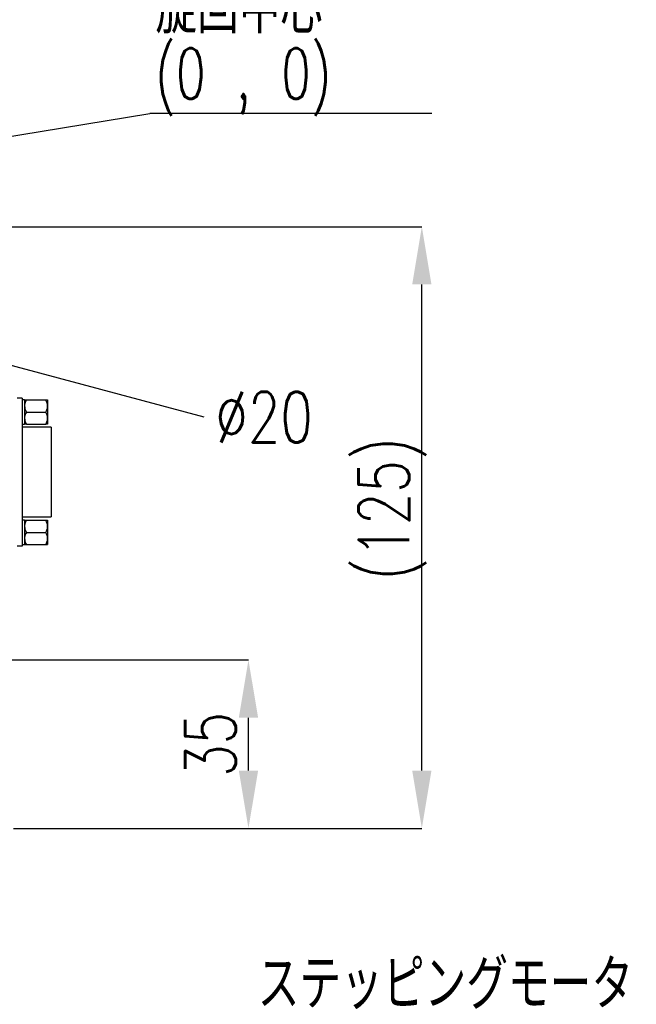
# Model space of a CAD drawing. Header units: millimetres. Extents: x 0 to 376, y -2 to 209.
# Tile 15 of 31: x 147 to 190, y 69 to 137. Entities that reach past the tile are written whole.
import ezdxf

# ---------------------------------------------------------------- set-up
doc = ezdxf.new("R2010")
doc.units = ezdxf.units.MM
doc.layers.add('SLD-0', color=7, linetype='Continuous')
doc.styles.add('SLDTEXTSTYLE1', font='TXT', dxfattribs={"width": 0.75, "bigfont": 'bigfont'})
doc.styles.add('SLDTEXTSTYLE15', font='TXT', dxfattribs={"width": 0.678571, "bigfont": 'bigfont'})
doc.styles.get("Standard").update_dxf_attribs({"font": 'arial.ttf'})
doc.dimstyles.new('SLDDIMSTYLE0', dxfattribs={"dimtxt": 3.5, "dimasz": 4, "dimexe": 0, "dimexo": 0.0625, "dimgap": 0.875, "dimtad": 1, "dimlfac": 3, "dimrnd": 1e-09, "dimzin": 12, "dimdsep": 46, "dimtxsty": 'SLDTEXTSTYLE1', "dimsah": 1, "dimcen": 0.09, "dimadec": 0, "dimazin": 3, "dimtfac": 1, "dimtofl": 0, "dimtmove": 0, "dimatfit": 3, "dimfxl": 1, "dimfrac": 2, "dimtolj": 1, "dimtzin": 12, "dimarcsym": 0})
doc.dimstyles.new('SLDDIMSTYLE3', dxfattribs={"dimtxt": 3.5, "dimasz": 4, "dimexe": 0, "dimexo": 0.0625, "dimgap": 0.875, "dimtad": 1, "dimlfac": 3, "dimrnd": 1e-09, "dimzin": 12, "dimdsep": 46, "dimtxsty": 'SLDTEXTSTYLE1', "dimsah": 1, "dimcen": 0.09, "dimadec": 0, "dimazin": 3, "dimtfac": 1, "dimtmove": 0, "dimatfit": 0, "dimfxl": 1, "dimfrac": 2, "dimtolj": 1, "dimtzin": 12, "dimarcsym": 0})
doc.dimstyles.new('SLDDIMSTYLE5', dxfattribs={"dimtxt": 3.5, "dimasz": 4, "dimexe": 0, "dimexo": 0.0625, "dimgap": 0.875, "dimtad": 0, "dimtih": 1, "dimtoh": 1, "dimlfac": 3, "dimrnd": 1e-09, "dimzin": 12, "dimdsep": 46, "dimtxsty": 'SLDTEXTSTYLE1', "dimblk1": 'NONE', "dimsah": 1, "dimcen": 0, "dimadec": 0, "dimazin": 3, "dimtfac": 1, "dimtmove": 0, "dimatfit": 3, "dimldrblk": 'NONE', "dimfxl": 1, "dimfrac": 2, "dimtolj": 1, "dimtzin": 12, "dimarcsym": 0})
doc.dimstyles.new('SLDDIMSTYLE6', dxfattribs={"dimtxt": 0.18, "dimasz": 4, "dimexe": 0, "dimexo": 0.0625, "dimgap": 0, "dimtad": 0, "dimtih": 1, "dimtoh": 1, "dimdec": 0, "dimrnd": 1e-09, "dimzin": 0, "dimdsep": 46, "dimtxsty": 'Standard', "dimsah": 1, "dimcen": 0.09, "dimadec": 0, "dimazin": 0, "dimtfac": 4, "dimtdec": 0, "dimtofl": 0, "dimtmove": 0, "dimatfit": 3, "dimfxl": 1, "dimfrac": 2, "dimtolj": 1, "dimtzin": 0, "dimarcsym": 0})

# ---------------------------------------------------------------- blocks, each defined once
blk = doc.blocks.new('*D62')
at = {"layer": 'Defpoints', "color": 0, "transparency": 16777216}
for p in [(140.49, 93.135), (163.123, 93.135), (146.79, 81.469)]:
    blk.add_point(p, dxfattribs=at)
at = {"layer": 'SLD-0', "color": 0, "lineweight": -2, "transparency": 16777216}
for p, q in [((140.552, 93.135), (163.123, 93.135)), ((163.123, 85.469), (163.123, 89.135)), ((146.852, 81.469), (163.123, 81.469))]:
    blk.add_line(p, q, dxfattribs=at)
at = {"layer": 'SLD-0', "color": 0, "transparency": 16777216}
for points in [[(162.456, 89.135), (163.79, 89.135), (163.123, 93.135)], [(162.456, 85.469), (163.79, 85.469), (163.123, 81.469)]]:
    blk.add_solid(points, dxfattribs=at)
at = {"layer": 'SLD-0', "color": 0, "transparency": 16777216, "insert": (158.748, 87.288), "char_height": 3.5, "attachment_point": 2, "rotation": 90, "style": 'SLDTEXTSTYLE1'}
blk.add_mtext('\\A1;35', dxfattribs=at)
blk = doc.blocks.new('*D64')
at = {"layer": 'Defpoints', "color": 0, "transparency": 16777216}
for p in [(142.49, 123.135), (175.123, 123.135), (146.79, 81.469)]:
    blk.add_point(p, dxfattribs=at)
at = {"layer": 'SLD-0', "color": 0, "lineweight": -2, "transparency": 16777216}
for p, q in [((142.552, 123.135), (175.123, 123.135)), ((175.123, 85.469), (175.123, 119.135)), ((146.852, 81.469), (175.123, 81.469))]:
    blk.add_line(p, q, dxfattribs=at)
at = {"layer": 'SLD-0', "color": 0, "transparency": 16777216}
for points in [[(174.456, 119.135), (175.79, 119.135), (175.123, 123.135)], [(174.456, 85.469), (175.79, 85.469), (175.123, 81.469)]]:
    blk.add_solid(points, dxfattribs=at)
at = {"layer": 'SLD-0', "color": 0, "transparency": 16777216, "insert": (170.748, 103.594), "char_height": 3.5, "attachment_point": 2, "rotation": 90, "style": 'SLDTEXTSTYLE1'}
blk.add_mtext('\\A1;(125)', dxfattribs=at)
blk = doc.blocks.new('*D69')
at = {"layer": 'Defpoints', "color": 0, "transparency": 16777216}
for p in [(107.603, 123.998), (114.043, 122.273)]:
    blk.add_point(p, dxfattribs=at)
at = {"layer": 'SLD-0', "color": 0, "lineweight": -2, "transparency": 16777216}
for p, q in [((107.603, 123.998), (114.043, 122.273)), ((160.049, 109.946), (117.907, 121.237))]:
    blk.add_line(p, q, dxfattribs=at)
at = {"layer": 'SLD-0', "color": 0, "transparency": 16777216}
blk.add_solid([(118.079, 121.881), (117.734, 120.594), (114.043, 122.273)], dxfattribs=at)
at = {"layer": 'SLD-0', "color": 0, "transparency": 16777216, "insert": (164.205, 109.946), "char_height": 3.5, "attachment_point": 5, "style": 'SLDTEXTSTYLE1'}
blk.add_mtext('\\A1;∅20', dxfattribs=at)
blk = doc.blocks.new('_None')
blk = doc.blocks.new('SW_NOTE_0_35')
at = {"layer": 'SLD-0', "color": 0}
blk.add_line((19.523, 0), (0, 0), dxfattribs=at)
at = {"layer": 'SLD-0', "color": 0, "char_height": 3.5, "attachment_point": 1}
for s, insert, style in [('旋回中心', (0.39, 9.054), 'SLDTEXTSTYLE1'), ('(0 , 0)', (0.39, 4.528), 'SLDTEXTSTYLE15')]:
    blk.add_mtext(s, dxfattribs=dict(at, insert=insert, style=style))
blk = doc.blocks.new('SW_NOTE_0_44')
at = {"layer": 'SLD-0', "color": 0}
blk.add_line((-69.202, 0), (0, 0), dxfattribs=at)
at = {"layer": 'SLD-0', "color": 0, "char_height": 3.5, "attachment_point": 1, "style": 'SLDTEXTSTYLE1'}
for s, insert in [('ステッピングモータ', (-69.662, 9.135)), ('PK525PA\u3000（オリエンタルモーター製）', (-69.662, 4.609))]:
    blk.add_mtext(s, dxfattribs=dict(at, insert=insert))

msp = doc.modelspace()

# ---------------------------------------------------------------- linework, layer by layer
at = {"color": 7, "linetype": 'Continuous', "lineweight": 25}
for p, q in [((147.4564, 111.2688), (147.1231, 111.2688)), ((147.4564, 111.2688), (147.4564, 110.6021)), ((147.6231, 111.1355), (147.4564, 111.1355)), ((147.6231, 111.1355), (147.6231, 109.4688)), ((147.6231, 111.1355), (147.6231, 110.7188)), ((147.7566, 111.1355), (149.0896, 111.1355)), ((149.2231, 111.1355), (149.2231, 110.7188)), ((147.4564, 110.6021), (147.4564, 101.6688)), ((147.6231, 110.7188), (147.6231, 109.8855)), ((149.2231, 110.7188), (149.2231, 109.8855)), ((147.6231, 109.8855), (147.6231, 109.4688)), ((147.7566, 110.3021), (149.0896, 110.3021)), ((149.2231, 109.8855), (149.2231, 109.4688)), ((147.4564, 109.4688), (147.6231, 109.4688)), ((149.4564, 109.2421), (147.4564, 109.2421)), ((147.7566, 109.4688), (149.0896, 109.4688)), ((149.4564, 109.2421), (149.4564, 108.2988)), ((149.4564, 108.2988), (149.4564, 103.9855)), ((149.4564, 103.9855), (149.4564, 103.0421)), ((147.4564, 103.0421), (149.4564, 103.0421)), ((147.6231, 102.8021), (147.4564, 102.8021)), ((147.6231, 102.8021), (147.6231, 101.1355)), ((147.6231, 102.8021), (147.6231, 102.3855)), ((147.6231, 102.3855), (147.6231, 101.5521)), ((147.7566, 102.8128), (149.0896, 102.8128)), ((147.7566, 102.8021), (149.0896, 102.8021)), ((149.2231, 102.8021), (149.2231, 102.3855)), ((149.2231, 102.3855), (149.2231, 101.5521)), ((147.4564, 101.6688), (147.4564, 101.0021)), ((147.7566, 101.9688), (149.0896, 101.9688)), ((147.4564, 101.0021), (147.1231, 101.0021)), ((147.4564, 101.1355), (147.6231, 101.1355)), ((147.6231, 101.5521), (147.6231, 101.1355)), ((147.7566, 101.1355), (149.0896, 101.1355)), ((147.7566, 101.1248), (149.0896, 101.1248)), ((149.2231, 101.5521), (149.2231, 101.1355))]:
    msp.add_line(p, q, dxfattribs=at)
for points, knots in [([(147.7566, 111.1355), (147.6973, 111.0197), (147.628, 110.8847), (147.6237, 110.7396), (147.6231, 110.7188)], [0, 0, 0, 0, 0.8568409, 1, 1, 1, 1]), ([(147.6231, 111.1355), (147.6337, 111.1355), (147.6517, 111.1355), (147.7261, 111.1355), (147.7566, 111.1355)], [0, 0, 0, 0, 0.58966952, 1, 1, 1, 1]), ([(149.2231, 110.7188), (149.2168, 110.7849), (149.2028, 110.9308), (149.1296, 111.0631), (149.0896, 111.1355)], [0, 0, 0, 0, 0.4527928, 1, 1, 1, 1]), ([(149.0896, 111.1355), (149.1201, 111.1355), (149.1945, 111.1355), (149.2125, 111.1355), (149.2231, 111.1355)], [0, 0, 0, 0, 0.41033048, 1, 1, 1, 1]), ([(147.6231, 110.7188), (147.6294, 110.6527), (147.6433, 110.5068), (147.7165, 110.3745), (147.7566, 110.3021)], [0, 0, 0, 0, 0.4527928, 1, 1, 1, 1]), ([(149.0896, 110.3021), (149.1489, 110.4179), (149.2181, 110.5529), (149.2225, 110.698), (149.2231, 110.7188)], [0, 0, 0, 0, 0.8568409, 1, 1, 1, 1]), ([(147.7566, 110.3021), (147.6973, 110.1864), (147.628, 110.0513), (147.6237, 109.9062), (147.6231, 109.8855)], [0, 0, 0, 0, 0.8568409, 1, 1, 1, 1]), ([(147.6231, 109.8855), (147.6294, 109.8194), (147.6433, 109.6735), (147.7165, 109.5412), (147.7566, 109.4688)], [0, 0, 0, 0, 0.4527928, 1, 1, 1, 1]), ([(149.2231, 109.8855), (149.2168, 109.9515), (149.2028, 110.0974), (149.1296, 110.2297), (149.0896, 110.3021)], [0, 0, 0, 0, 0.4527928, 1, 1, 1, 1]), ([(149.0896, 109.4688), (149.1489, 109.5845), (149.2181, 109.7196), (149.2225, 109.8647), (149.2231, 109.8855)], [0, 0, 0, 0, 0.8568409, 1, 1, 1, 1]), ([(147.7566, 109.4688), (147.7261, 109.4688), (147.6517, 109.4688), (147.6337, 109.4688), (147.6231, 109.4688)], [0, 0, 0, 0, 0.4103305, 1, 1, 1, 1]), ([(149.2231, 109.4688), (149.2125, 109.4688), (149.1945, 109.4688), (149.1201, 109.4688), (149.0896, 109.4688)], [0, 0, 0, 0, 0.5896695, 1, 1, 1, 1]), ([(147.6231, 102.8019), (147.6337, 102.8042), (147.6517, 102.808), (147.7261, 102.8114), (147.7566, 102.8128)], [0, 0, 0, 0, 0.5896695, 1, 1, 1, 1]), ([(147.7566, 102.8021), (147.6973, 102.6864), (147.628, 102.5513), (147.6237, 102.4062), (147.6231, 102.3855)], [0, 0, 0, 0, 0.8568409, 1, 1, 1, 1]), ([(147.6231, 102.8021), (147.6337, 102.8021), (147.6517, 102.8021), (147.7261, 102.8021), (147.7566, 102.8021)], [0, 0, 0, 0, 0.58966952, 1, 1, 1, 1]), ([(147.6231, 102.3855), (147.6294, 102.3194), (147.6433, 102.1735), (147.7165, 102.0412), (147.7566, 101.9688)], [0, 0, 0, 0, 0.4527928, 1, 1, 1, 1]), ([(149.0896, 102.8128), (149.1201, 102.8114), (149.1945, 102.808), (149.2125, 102.8042), (149.2231, 102.8019)], [0, 0, 0, 0, 0.4103305, 1, 1, 1, 1]), ([(149.2231, 102.3855), (149.2168, 102.4515), (149.2028, 102.5974), (149.1296, 102.7297), (149.0896, 102.8021)], [0, 0, 0, 0, 0.4527928, 1, 1, 1, 1]), ([(149.0896, 102.8021), (149.1201, 102.8021), (149.1945, 102.8021), (149.2125, 102.8021), (149.2231, 102.8021)], [0, 0, 0, 0, 0.41033048, 1, 1, 1, 1]), ([(149.0896, 101.9688), (149.1489, 102.0845), (149.2181, 102.2196), (149.2225, 102.3647), (149.2231, 102.3855)], [0, 0, 0, 0, 0.8568409, 1, 1, 1, 1]), ([(147.7566, 101.9688), (147.6973, 101.8531), (147.628, 101.718), (147.6237, 101.5729), (147.6231, 101.5521)], [0, 0, 0, 0, 0.8568409, 1, 1, 1, 1]), ([(149.2231, 101.5521), (149.2168, 101.6182), (149.2028, 101.7641), (149.1296, 101.8964), (149.0896, 101.9688)], [0, 0, 0, 0, 0.4527928, 1, 1, 1, 1]), ([(147.6231, 101.5521), (147.6294, 101.4861), (147.6433, 101.3402), (147.7165, 101.2079), (147.7566, 101.1355)], [0, 0, 0, 0, 0.4527928, 1, 1, 1, 1]), ([(147.6231, 101.1357), (147.6233, 101.1353), (147.6257, 101.1323), (147.6742, 101.1285), (147.742, 101.1254), (147.7566, 101.1248)], [0, 0, 0, 0, 0.0874924, 0.8033336, 1, 1, 1, 1]), ([(147.7566, 101.1355), (147.7261, 101.1355), (147.6517, 101.1355), (147.6337, 101.1355), (147.6231, 101.1355)], [0, 0, 0, 0, 0.4103305, 1, 1, 1, 1]), ([(149.0896, 101.1355), (149.1489, 101.2512), (149.2181, 101.3863), (149.2225, 101.5314), (149.2231, 101.5521)], [0, 0, 0, 0, 0.8568409, 1, 1, 1, 1]), ([(149.0896, 101.1248), (149.1042, 101.1254), (149.172, 101.1285), (149.2205, 101.1323), (149.2228, 101.1353), (149.2231, 101.1357)], [0, 0, 0, 0, 0.1966664, 0.9125076, 1, 1, 1, 1]), ([(149.2231, 101.1355), (149.2125, 101.1355), (149.1945, 101.1355), (149.1201, 101.1355), (149.0896, 101.1355)], [0, 0, 0, 0, 0.5896695, 1, 1, 1, 1])]:
    msp.add_open_spline(points, degree=3, knots=knots, dxfattribs=at)

# ---------------------------------------------------------------- block references
at = {"layer": 'SLD-0'}
for name, p in [('SW_NOTE_0_35', (156.2938, 130.9616)), ('SW_NOTE_0_44', (233.4238, 63.2941))]:
    msp.add_blockref(name, p, dxfattribs=at)

# ---------------------------------------------------------------- dimensions: what is measured, and where the dimension line sits
dim = msp.add_diameter_dim_2p(p1=(107.6033, 123.9982), p2=(114.0428, 122.2727), dimstyle='SLDDIMSTYLE5', dxfattribs=at)
dim.commit()
dim.dimension.update_dxf_attribs({"geometry": '*D69', "text_midpoint": (160.0487, 109.9455), "dimtype": 163})
dim = msp.add_linear_dim(base=(175.1231, 123.1355), p1=(146.7898, 81.4688), p2=(142.4898, 123.1355), angle=90, text='(<>)', dimstyle='SLDDIMSTYLE0', dxfattribs=at)
dim.commit()
dim.dimension.update_dxf_attribs({"geometry": '*D64', "text_midpoint": (175.1231, 103.5943), "dimtype": 160})
dim = msp.add_linear_dim(base=(163.1231, 93.1355), p1=(146.7898, 81.4688), p2=(140.4898, 93.1355), angle=90, dimstyle='SLDDIMSTYLE3', dxfattribs=at)
dim.commit()
dim.dimension.update_dxf_attribs({"geometry": '*D62', "text_midpoint": (163.1231, 87.288), "dimtype": 160})

# ---------------------------------------------------------------- leaders
msp.add_leader([(112.3516, 123.7999), (156.2938, 130.9616)], dimstyle='SLDDIMSTYLE6', dxfattribs=at)

doc.saveas('drawing.dxf')
